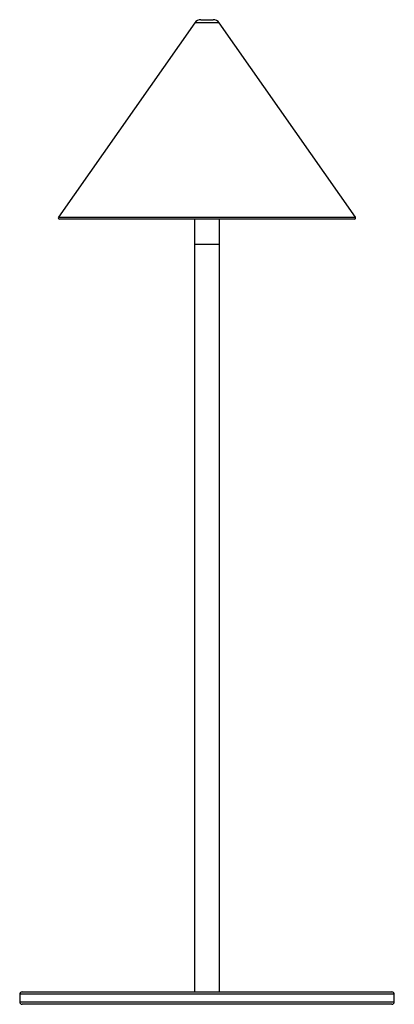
# Paper-space layout '_Posterior' of a CAD drawing. Header units: millimetres. Extents: x -61 to 89, y -137 to 258.
import ezdxf

# ---------------------------------------------------------------- set-up
doc = ezdxf.new("R2010")
doc.units = ezdxf.units.MM

psp = doc.layouts.new('_Posterior')

# ---------------------------------------------------------------- linework, layer by layer
at = {"color": 7, "linetype": 'Continuous', "lineweight": 25}
for p, q in [((9.29, 256.88), (-45.26, 178.94)), ((11.75, 258.16), (16.62, 258.16)), ((73.63, 178.94), (19.08, 256.88)), ((73.22, 178.16), (-44.86, 178.16)), ((9.18, 178.16), (9.18, -131.84)), ((19.18, -131.84), (19.18, 178.16)), ((9.18, 168.16), (19.18, 168.16)), ((-60.82, -132.84), (-60.82, -135.84)), ((-59.82, -131.84), (88.18, -131.84)), ((89.18, -135.84), (89.18, -132.84)), ((88.18, -136.84), (-59.82, -136.84))]:
    psp.add_line(p, q, dxfattribs=at)
at = {"color": 8, "linetype": 'Continuous', "lineweight": 25}
for p, q in [((19.08, 256.88), (9.29, 256.88)), ((-45.26, 178.94), (73.63, 178.94)), ((89.18, -132.84), (-60.82, -132.84)), ((-60.82, -135.84), (89.18, -135.84))]:
    psp.add_line(p, q, dxfattribs=at)
at = {"color": 7, "linetype": 'Continuous', "lineweight": 25}
for centre, radius, start, end in [((11.75, 255.16), 3, 90, 145.008), ((16.62, 255.16), 3, 34.992, 90), ((-44.86, 178.66), 0.5, 145.008, 270), ((73.22, 178.66), 0.5, 270, 34.992), ((-59.82, -132.84), 1, 90, 180), ((88.18, -132.84), 1, 0, 90), ((-59.82, -135.84), 1, 180, 270), ((88.18, -135.84), 1, 270, 0)]:
    psp.add_arc(centre, radius, start, end, dxfattribs=at)

doc.saveas('drawing.dxf')
